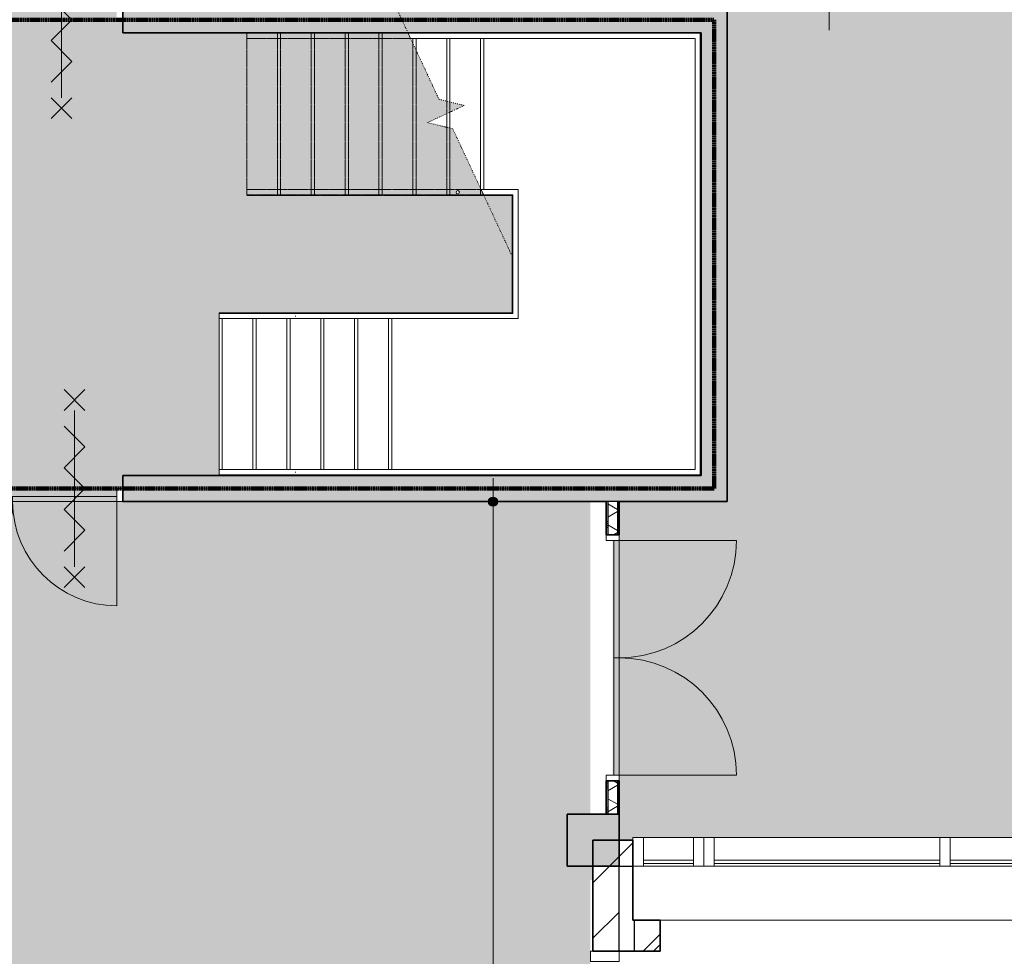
# Model space of a CAD drawing. Header units: millimetres. Extents: x 71235 to 117628, y -12665 to 42937.
# Tile 27 of 49: x 95247 to 102804, y 2774 to 9966. Entities that reach past the tile are written whole.
import ezdxf

# ---------------------------------------------------------------- set-up
doc = ezdxf.new("R2010")
doc.units = ezdxf.units.MM
for name, pattern in [('Dash dot', [15.875, 6.35, -4.7625, 0, -4.7625]), ('dash fine', [1.53, 1, -0.53]), ('dash-dash', [6, 3, -1, 1, -1]), ('Hidden', [4, 2, -2])]:
    doc.linetypes.add(name, pattern=pattern)
for name, color, linetype, lineweight in [('A-ANNO-DIMS', 211, 'Continuous', 9), ('A-ANNO-DIMS-100', 211, 'Continuous', 9), ('A-AREA-PATT', 32, 'Continuous', 9), ('A-DETL', 90, 'Continuous', 13), ('A-DOOR', 31, 'Continuous', 18), ('A-DOOR-FRAM', 31, 'Continuous', 13), ('A-FLOR-HRAL', 11, 'Continuous', 13), ('A-GLAZ-CURT', 52, 'Continuous', 13), ('A-GLAZ-CWMG', 51, 'Continuous', 13), ('A-WALL', 113, 'Continuous', 18), ('A-WALL-PATT', 111, 'Continuous', 35), ('I-WALL', 2, 'Continuous', 18), ('S-COLS', 52, 'Continuous', 18), ('S-STRS', 31, 'Continuous', 13), ('S-STRS-MBND', 31, 'dash fine', 9)]:
    doc.layers.add(name, color=color, linetype=linetype, lineweight=lineweight)
doc.styles.add('Arial', font='arial.ttf', dxfattribs={"height": 180})
doc.dimstyles.new('1_8mm', dxfattribs={"dimscale": 304.8, "dimtxt": 183.646692, "dimasz": 0.918635, "dimexe": 0.492126, "dimexo": 0.0625, "dimgap": 0.059055, "dimtad": 1, "dimdec": 0, "dimrnd": 5, "dimzin": 0, "dimdsep": 46, "dimtxsty": 'Arial', "dimblk1": 'DOTSMALL', "dimblk2": 'DOTSMALL', "dimsah": 1, "dimcen": 0.09, "dimdle": 0.590551, "dimazin": 0, "dimtfac": 1, "dimtdec": 4, "dimtix": 1, "dimtmove": 0, "dimatfit": 3, "dimfxl": 0.492126, "dimfxlon": 1, "dimtvp": 1, "dimtolj": 1, "dimtzin": 0, "dimlwd": 13, "dimlwe": 13, "dimarcsym": 2})
pattern_1 = [(45, (0, 0), (-212.132, 212.132), [])]
pattern_2 = [(180, (99847.74, 5065.57), (-7e-13, -200), []), (180, (99847.74, 5081.57), (-7e-13, -200), []), (180, (99847.74, 5097.57), (-7e-13, -200), []), (180, (99847.74, 5113.57), (-7e-13, -200), [])]

# ---------------------------------------------------------------- blocks, each defined once
blk = doc.blocks.new('System Panel - glas_offset-35-7501420-plot_00')
at = {"layer": 'A-GLAZ-CURT'}
for p, q in [((865, 47.5), (-865, 47.5)), ((-865, 47.5), (-865, 22.5)), ((-865, 22.5), (865, 22.5)), ((865, 22.5), (865, 47.5))]:
    blk.add_line(p, q, dxfattribs=at)
blk = doc.blocks.new('Rectangular Mullion - 80x220-V3-plot_00')
at = {"layer": 'A-GLAZ-CWMG'}
for p, q in [((113187.8, 36265.8), (114917.8, 36265.8)), ((113187.8, 36045.8), (114917.8, 36045.8))]:
    blk.add_line(p, q, dxfattribs=at)
blk = doc.blocks.new('Rectangular Mullion - 80x220-7501422-plot_00')
at = {"layer": 'A-GLAZ-CWMG'}
for p, q in [((0, 0), (-80, 0)), ((-80, 0), (-80, -220)), ((0, -220), (0, 0)), ((-80, -220), (0, -220))]:
    blk.add_line(p, q, dxfattribs=at)
blk = doc.blocks.new('Rectangular Mullion - 80x220-V4-plot_00')
at = {"layer": 'A-GLAZ-CWMG'}
for p, q in [((111377.8, 36265.8), (113107.8, 36265.8)), ((111377.8, 36045.8), (113107.8, 36045.8))]:
    blk.add_line(p, q, dxfattribs=at)
blk = doc.blocks.new('Rectangular Mullion - 80x220-7501417-plot_00')
at = {"layer": 'A-GLAZ-CWMG'}
for p, q in [((-40, 0), (40, 0)), ((-40, -220), (-40, 0)), ((40, 0), (40, -220)), ((40, -220), (-40, -220))]:
    blk.add_line(p, q, dxfattribs=at)
blk = doc.blocks.new('System Panel - glas_offset-35-7508973-plot_00')
at = {"layer": 'A-GLAZ-CURT'}
for p, q in [((192.1, 47.5), (-192.1, 47.5)), ((-192.1, 47.5), (-192.1, 22.5)), ((-192.1, 22.5), (192.1, 22.5)), ((192.1, 22.5), (192.1, 47.5))]:
    blk.add_line(p, q, dxfattribs=at)
blk = doc.blocks.new('Rectangular Mullion - 80x220-7508971-plot_00')
at = {"layer": 'A-GLAZ-CWMG'}
for p, q in [((100417.8, 3685.6), (100033.6, 3685.6)), ((100417.8, 3465.6), (100033.6, 3465.6))]:
    blk.add_line(p, q, dxfattribs=at)
blk = doc.blocks.new('Rectangular Mullion - 80x220-7501424-plot_00')
at = {"layer": 'A-GLAZ-CWMG'}
for p, q in [((-80, 0), (0, 0)), ((-80, -220), (-80, 0)), ((0, 0), (0, -220)), ((0, -220), (-80, -220))]:
    blk.add_line(p, q, dxfattribs=at)
blk = doc.blocks.new('Rectangular Mullion - 80x220-7501425-plot_00')
at = {"layer": 'A-GLAZ-CWMG'}
for p, q in [((0, 0), (-80, 0)), ((-80, 0), (-80, -220)), ((0, -220), (0, 0)), ((-80, -220), (0, -220))]:
    blk.add_line(p, q, dxfattribs=at)
blk = doc.blocks.new('300_28_ISR_kolom_vierkant_beton - 400x400-7529371-plot_00')
at = {"layer": 'S-COLS'}
blk.add_hatch(color=256, dxfattribs=at).paths.add_polyline_path([(200, -200), (200, 200), (-200, 200), (-200, -200)])
at = {"layer": 'S-COLS', "lineweight": 35}
for p, q in [((200, 200), (-200, 200)), ((-200, 200), (-200, -200)), ((200, -200), (200, 200)), ((-200, -200), (200, -200))]:
    blk.add_line(p, q, dxfattribs=at)
blk = doc.blocks.new('Railing - 25mm-7604522-plot_00')
at = {"layer": 'A-FLOR-HRAL'}
blk.add_arc((0, 0), 12.5, 216.71792, 273.39395, dxfattribs=at)
blk = doc.blocks.new('Railing - 25mm-7605725-plot_00')
at = {"layer": 'A-FLOR-HRAL'}
for start, end in [(360, 180), (180, 360)]:
    blk.add_arc((0, 0), 12.5, start, end, dxfattribs=at)
blk = doc.blocks.new('Railing - Railing-7605304-plot_00')
at = {"extrusion": (0, 0, -1), "zscale": -1}
for name, p, rotation in [('Railing - 25mm-7605725-plot_00', (-98609.6, 8640.9), 90.00000000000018), ('Railing - 25mm-7604522-plot_00', (-98809.6, 8640.9), 90.00000000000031)]:
    blk.add_blockref(name, p, dxfattribs=dict(at, rotation=rotation))
blk = doc.blocks.new('Top Rail Type - Top Rail_Internal_-7605317-plot_00')
at = {"layer": 'A-FLOR-HRAL'}
for p, q in [((97398.7, 6512.2), (96777.2, 6512.2)), ((96777.2, 6472.2), (97398.7, 6472.2))]:
    blk.add_line(p, q, dxfattribs=at)
at = {"layer": 'A-FLOR-HRAL', "flags": 128}
for points in [[(96777.2, 6490.3), (96777.2, 6492.2), (96777.2, 6494.1)], [(97364.3, 6494.7), (97364.1, 6492.2), (97364.3, 6489.7)]]:
    blk.add_lwpolyline(points, dxfattribs=at)
blk = doc.blocks.new('Top Rail Type - Top Rail_Internal_-V14-plot_00')
at = {"layer": 'A-FLOR-HRAL', "linetype": 'dash fine'}
for p, q in [((96989.6, 9821.3), (96989.6, 9861.3)), ((98228.6, 9861.3), (96989.6, 9861.3)), ((98247.3, 9821.3), (96989.6, 9821.3))]:
    blk.add_line(p, q, dxfattribs=at)
at = {"layer": 'A-FLOR-HRAL'}
for p, q in [((98228.6, 9861.3), (98247.3, 9821.3)), ((99069.6, 9861.3), (98228.6, 9861.3)), ((100470.6, 9861.3), (99069.6, 9861.3)), ((100470.6, 6472.2), (100470.6, 9861.3)), ((99069.6, 9821.3), (98247.3, 9821.3)), ((100430.6, 9821.3), (99069.6, 9821.3)), ((100430.6, 6512.2), (100430.6, 9821.3)), ((96777.2, 6512.2), (96777.2, 6472.2)), ((96777.2, 6512.2), (98077.2, 6512.2)), ((98077.2, 6512.2), (100430.6, 6512.2)), ((96777.2, 6472.2), (98077.2, 6472.2)), ((98077.2, 6472.2), (100470.6, 6472.2))]:
    blk.add_line(p, q, dxfattribs=at)
blk = doc.blocks.new('Top Rail Type - Top Rail_Internal_-7605333-plot_00')
at = {"layer": 'A-FLOR-HRAL'}
for p, q in [((97398.7, 7710.1), (96777.2, 7710.1)), ((96777.2, 7670.1), (97398.7, 7670.1))]:
    blk.add_line(p, q, dxfattribs=at)
at = {"layer": 'A-FLOR-HRAL', "flags": 128}
for points in [[(96777.2, 7688.2), (96777.2, 7690.1), (96777.2, 7692)], [(97364.3, 7692.6), (97364.1, 7690.1), (97364.3, 7687.6)]]:
    blk.add_lwpolyline(points, dxfattribs=at)
blk = doc.blocks.new('Top Rail Type - Top Rail_Internal_-V15-plot_00')
at = {"layer": 'A-FLOR-HRAL', "linetype": 'dash fine'}
for p, q in [((96989.6, 8620.9), (96989.6, 8660.9)), ((98788.4, 8660.9), (96989.6, 8660.9)), ((98807, 8620.9), (96989.6, 8620.9))]:
    blk.add_line(p, q, dxfattribs=at)
at = {"layer": 'A-FLOR-HRAL'}
for p, q in [((98788.4, 8660.9), (98807, 8620.9)), ((98809.6, 8660.9), (98788.4, 8660.9)), ((98809.6, 8620.9), (98807, 8620.9)), ((99072.6, 8660.9), (98809.6, 8660.9)), ((99032.6, 8620.9), (98809.6, 8620.9)), ((99032.6, 7710.1), (99032.6, 8620.9)), ((99072.6, 7670.1), (99072.6, 8660.9)), ((96777.2, 7710.1), (96777.2, 7670.1)), ((96777.2, 7710.1), (98077.2, 7710.1)), ((98077.2, 7710.1), (99032.6, 7710.1)), ((96777.2, 7670.1), (98077.2, 7670.1)), ((98077.2, 7670.1), (99072.6, 7670.1))]:
    blk.add_line(p, q, dxfattribs=at)
blk = doc.blocks.new('Rectangular Mullion - 80x220-7500626-plot_00')
at = {"layer": 'A-GLAZ-CWMG'}
for p, q in [((0, 220), (-80, 220)), ((-80, 220), (-80, 0)), ((0, 0), (0, 220)), ((-80, 0), (0, 0))]:
    blk.add_line(p, q, dxfattribs=at)
blk = doc.blocks.new('200_32_ISR_deur_binnen_dubbel - dagmaat 1600x2300-7598957-plot_00')
at = {"layer": 'A-DOOR', "lineweight": 13}
for points in [[(0, -100), (0, -60), (-800, -60), (-800, -100)], [(0, -100), (800, -100), (800, -60), (0, -60)]]:
    blk.add_hatch(color=256, dxfattribs=at).paths.add_polyline_path(points)
at = {"layer": 'A-DOOR', "linetype": 'Hidden', "lineweight": 13}
for p, q in [((-800, -60), (-34.8, -60)), ((800, -60), (34.8, -60))]:
    blk.add_line(p, q, dxfattribs=at)
at = {"layer": 'A-DOOR', "lineweight": 13}
for p, q in [((-800, -60), (0, -60)), ((-800, -100), (-800, -60)), ((0, -60), (800, -60)), ((0, -100), (0, -60)), ((0, -60), (0, -100)), ((800, -60), (800, -100)), ((-800, -100), (-800, -900)), ((-800, -100), (-34.8, -100)), ((0, -100), (-800, -100)), ((800, -100), (0, -100)), ((800, -100), (34.8, -100)), ((800, -100), (800, -900))]:
    blk.add_line(p, q, dxfattribs=at)
for centre, start, end in [((-800, -100), 270, 0), ((800, -100), 180, 270)]:
    blk.add_arc(centre, 800, start, end, dxfattribs=at)
at = {"layer": 'A-DOOR-FRAM'}
for p, q in [((-845, 0), (-800, 0)), ((-800, 0), (-800, -100)), ((800, -100), (800, 0)), ((800, 0), (845, 0)), ((-800, -100), (-845, -100)), ((845, -100), (800, -100))]:
    blk.add_line(p, q, dxfattribs=at)
blk = doc.blocks.new('200_32_ISR_deur_binnen_dubbel - dagmaat 1800x2300-7631075-plot_00')
at = {"layer": 'A-DOOR', "lineweight": 13}
for points in [[(0, 10), (0, 50), (-900, 50), (-900, 10), (-290.7, 10)], [(900, 50), (0, 50), (0, 10), (900, 10)]]:
    blk.add_hatch(color=256, dxfattribs=at).paths.add_polyline_path(points)
for p, q in [((-900, 50), (-900, 950)), ((900, 50), (900, 950)), ((-900, 50), (-39.1, 50)), ((-900, 50), (-900, 10)), ((0, 50), (-900, 50)), ((-900, 10), (0, 10)), ((900, 50), (0, 50)), ((0, 50), (0, 10)), ((0, 10), (0, 50)), ((0, 10), (900, 10)), ((900, 50), (39.1, 50)), ((900, 10), (900, 50))]:
    blk.add_line(p, q, dxfattribs=at)
at = {"layer": 'A-DOOR', "linetype": 'Hidden', "lineweight": 13}
for p, q in [((-900, 10), (-39.1, 10)), ((900, 10), (39.1, 10))]:
    blk.add_line(p, q, dxfattribs=at)
at = {"layer": 'A-DOOR', "lineweight": 13}
for centre, start, end in [((-900, 50), 360, 90), ((900, 50), 90, 180)]:
    blk.add_arc(centre, 900, start, end, dxfattribs=at)
at = {"layer": 'A-DOOR-FRAM'}
for p, q in [((-900, 50), (-945, 50)), ((-900, -50), (-900, 50)), ((945, 50), (900, 50)), ((900, 50), (900, -50)), ((-945, -50), (-900, -50)), ((900, -50), (945, -50))]:
    blk.add_line(p, q, dxfattribs=at)
blk = doc.blocks.new('DIMBLOCK27-plot_00')
at = {"layer": 'A-ANNO-DIMS-100', "lineweight": 25}
h = blk.add_hatch(color=256, dxfattribs=at)
edge = h.paths.add_edge_path()
edge.add_arc((98879.7, 6265.6), 35, 0, 360)
h = blk.add_hatch(color=256, dxfattribs=at)
edge = h.paths.add_edge_path()
edge.add_arc((98879.7, -12485), 35, 0, 360)
at = {"layer": 'A-ANNO-DIMS-100', "lineweight": 13}
for p, q in [((98879.7, -12665), (98879.7, 6445.6)), ((98879.7, 6265.6), (98729.7, 6265.6)), ((98879.7, 6265.6), (99029.7, 6265.6)), ((98879.7, -12485), (98729.7, -12485)), ((98879.7, -12485), (99029.7, -12485))]:
    blk.add_line(p, q, dxfattribs=at)
at = {"layer": 'A-ANNO-DIMS-100', "lineweight": 25}
for centre in [(98879.7, 6265.6), (98879.7, -12485)]:
    blk.add_circle(centre, 35, dxfattribs=at)
at = {"layer": 'A-ANNO-DIMS-100', "color": 0, "lineweight": 13, "insert": (98628, -3455.8), "char_height": 180, "width": 830.648, "attachment_point": 1, "rotation": 90, "line_spacing_factor": 0.941778, "style": 'Arial'}
blk.add_mtext('18750', dxfattribs=at)
blk = doc.blocks.new('_DotSmall')
at = {"color": 0, "linetype": 'ByBlock', "const_width": 0.5}
blk.add_lwpolyline([(-0.0625, 0, 1), (0.0625, 0, 1)], format="xyb", close=True, dxfattribs=at)
blk = doc.blocks.new('DIMBLOCK38-plot_00')
at = {"layer": 'A-ANNO-DIMS-100', "lineweight": 25}
h = blk.add_hatch(color=256, dxfattribs=at)
edge = h.paths.add_edge_path()
edge.add_arc((101459.4, 11665.7), 35, 0, 360)
h = blk.add_hatch(color=256, dxfattribs=at)
edge = h.paths.add_edge_path()
edge.add_arc((101459.4, 10065.7), 35, 0, 360)
at = {"layer": 'A-ANNO-DIMS-100', "lineweight": 13}
for p, q in [((101459.4, 9885.7), (101459.4, 11845.7)), ((101459.4, 11665.7), (101309.4, 11665.7)), ((101459.4, 11665.7), (101609.4, 11665.7)), ((101459.4, 10065.7), (101309.4, 10065.7)), ((101459.4, 10065.7), (101609.4, 10065.7))]:
    blk.add_line(p, q, dxfattribs=at)
at = {"layer": 'A-ANNO-DIMS-100', "lineweight": 25}
for centre in [(101459.4, 11665.7), (101459.4, 10065.7)]:
    blk.add_circle(centre, 35, dxfattribs=at)
at = {"layer": 'A-ANNO-DIMS-100', "color": 0, "lineweight": 13, "insert": (101207.7, 10588.8), "char_height": 180, "width": 664.518, "attachment_point": 1, "rotation": 90, "line_spacing_factor": 0.941778, "style": 'Arial'}
blk.add_mtext('1600', dxfattribs=at)

msp = doc.modelspace()

# ---------------------------------------------------------------- hatches: boundary and pattern name
at = {"layer": 'A-AREA-PATT'}
h = msp.add_hatch(color=9, dxfattribs=at)
h.paths.add_polyline_path([(99627.7, 3359.1), (99646.7, 3359.1), (99646.7, 3465.5), (99627.7, 3465.5)])
h.paths.add_polyline_path([(104847.8, 3666.6), (104847.8, 3666.6), (104847.8, 3865.5), (104996.7, 3865.5), (104996.7, 3909), (105046.7, 3909), (105046.7, 4809), (104996.7, 4809), (104996.7, 8309), (105046.7, 8309), (105046.7, 9209), (104996.7, 9209), (104996.7, 9365.5), (107826.5, 9365.5), (107826.5, 9673), (110286.7, 9673), (110286.7, 13851.4), (109517.4, 13851.4), (109517.4, 14466.4), (109547.8, 14466.4), (109547.8, 16170.6), (109597.8, 16170.6), (109597.8, 17070.6), (109547.8, 17070.6), (109547.8, 17260.6), (109597.8, 17260.6), (109597.8, 18160.6), (109547.8, 18160.6), (109547.8, 21570.6), (109597.8, 21570.6), (109597.8, 22470.6), (109547.8, 22470.6), (109547.8, 22660.6), (109597.8, 22660.6), (109597.8, 23560.6), (109547.8, 23560.6), (109547.8, 26970.7), (109597.8, 26970.7), (109597.8, 27870.7), (109547.8, 27870.7), (109547.8, 28060.7), (109597.8, 28060.7), (109597.8, 28960.7), (109547.8, 28960.7), (109547.8, 32370.7), (109597.8, 32370.7), (109597.8, 33270.7), (109547.8, 33270.7), (109547.8, 33515.7), (109597.8, 33515.7), (109597.8, 34415.7), (109547.8, 34415.7), (109547.8, 36045.8), (107797.8, 36045.8), (107797.8, 30115.8), (106042.8, 30115.8), (106042.8, 30165.8), (105142.8, 30165.8), (105142.8, 30115.8), (104952.8, 30115.8), (104952.8, 30165.8), (104052.8, 30165.8), (104052.8, 30115.8), (100642.7, 30115.8), (100642.7, 30165.8), (99742.7, 30165.8), (99742.7, 30115.8), (99552.7, 30115.8), (99552.7, 30165.8), (98652.7, 30165.8), (98652.7, 30115.8), (95242.7, 30115.8), (95242.7, 30165.8), (94342.7, 30165.8), (94342.7, 30115.8), (94097.7, 30115.8), (94097.7, 30165.8), (93197.7, 30165.8), (93197.7, 30115.8), (92397.7, 30115.8), (92397.7, 30165.8), (91497.7, 30165.8), (91497.7, 30115.8), (90697.7, 30115.8), (90697.7, 30165.8), (89797.7, 30165.8), (89797.7, 30115.8), (88997.7, 30115.8), (88997.7, 30165.8), (88097.7, 30165.8), (88097.7, 30115.8), (87397.7, 30115.8), (87397.7, 33315.2), (87197.4, 33315.2), (87197.4, 33365.2), (86297.4, 33365.2), (86297.4, 33315.2), (85997.4, 33315.2), (85997.4, 33365.2), (85097.4, 33365.2), (85097.4, 33315.2), (81658.1, 33315.2), (81567.7, 33224.7), (81532.3, 33260.1), (80895.9, 32623.7), (80931.3, 32588.3), (80797.4, 32454.5), (80797.4, 26311.5), (80747.4, 26311.5), (80747.4, 25411.5), (80797.4, 25411.5), (80797.4, 25111.5), (80747.4, 25111.5), (80747.4, 24211.5), (80797.4, 24211.5), (80797.4, 22565.2), (86147.4, 22565.2), (86147.4, 22365.2), (85862.4, 22332.9), (85862.4, 20165.2), (86447.4, 20165.2), (86447.4, 19565.2), (85862.4, 19565.2), (85862.4, 19165.3), (80017.9, 19165.3), (80017.9, 15555.3), (82370.3, 15555.3), (82370.3, 14515.7), (84347.7, 14515.7), (84347.7, 12760.7), (84297.7, 12760.7), (84297.7, 11860.7), (84347.7, 11860.7), (84347.7, 11670.7), (84297.7, 11670.7), (84297.7, 10770.7), (84347.7, 10770.7), (84347.7, 7360.6), (84297.7, 7360.6), (84297.7, 6460.6), (84347.7, 6460.6), (84347.7, 6270.6), (84297.7, 6270.6), (84297.7, 5370.6), (84347.7, 5370.6), (84347.7, 3685.6), (86107.7, 3685.6), (86107.7, 5445.6), (86157.7, 5445.6), (86157.7, 6220.6), (86107.7, 6220.6), (86107.7, 6265.6), (85847.4, 6265.6), (85847.4, 14015.7), (94347.7, 14015.7), (94347.7, 12810.7), (94297.7, 12810.7), (94297.7, 11910.7), (94347.7, 11910.7), (94347.7, 10065.7), (96777.8, 10065.7), (96777.8, 10665.7), (96827.8, 10665.7), (96827.8, 11565.7), (96777.8, 11565.7), (96777.8, 14015.7), (100677.8, 14015.7), (100677.8, 6265.6), (99847.7, 6265.6), (99847.7, 3666.6), (99953.6, 3666.6), (99953.6, 3685.6), (104847.8, 3685.6)])
h.paths.add_polyline_path([(99807.7, 4165.6), (99807.7, 5965.6), (99797.7, 5965.6), (99797.7, 4165.6)])
h.paths.add_polyline_path([(85897.4, 6410.6), (85897.4, 7310.6), (85887.4, 7310.6), (85887.4, 6410.6)])
h.paths.add_polyline_path([(95192.7, 9965.7), (95992.7, 9965.7), (95992.7, 10025.7), (94392.7, 10025.7), (94392.7, 9965.7)])
h.paths.add_polyline_path([(102647.6, 11465.4), (102047.6, 11465.4), (102047.6, 12065.4), (102647.6, 12065.4)])
h.paths.add_polyline_path([(99177.8, 13965.7), (99177.8, 13975.7), (98277.8, 13975.7), (98277.8, 13965.7)])
h.paths.add_polyline_path([(86947.4, 13965.7), (86947.4, 13975.7), (86047.4, 13975.7), (86047.4, 13965.7), (86447.4, 13965.7)])
h.paths.add_polyline_path([(105304.2, 15865.8), (105089.8, 15865.8), (105089.8, 15915.8), (104189.8, 15915.8), (104189.8, 15865.8), (101379.8, 15865.8), (101379.8, 15915.8), (100479.8, 15915.8), (100479.8, 15865.8), (100089.8, 15865.8), (100089.8, 15915.8), (99189.8, 15915.8), (99189.8, 15865.8), (96379.8, 15865.8), (96379.8, 15915.8), (95479.8, 15915.8), (95479.8, 15865.8), (94644.8, 15865.8), (94644.8, 15915.8), (93869.8, 15915.8), (93869.8, 15865.8), (93079.8, 15865.8), (93079.8, 15915.8), (92304.8, 15915.8), (92304.8, 15865.8), (91514.8, 15865.8), (91514.8, 15915.8), (90739.8, 15915.8), (90739.8, 15865.8), (90439.8, 15865.8), (90439.8, 15915.8), (89664.8, 15915.8), (89664.8, 15865.8), (87639.8, 15865.8), (87639.8, 23365.8), (87839.8, 23365.8), (87839.8, 23315.8), (88614.8, 23315.8), (88614.8, 23365.8), (90739.8, 23365.8), (90739.8, 23315.8), (91514.8, 23315.8), (91514.8, 23365.8), (92304.8, 23365.8), (92304.8, 23315.8), (93079.8, 23315.8), (93079.8, 23365.8), (93869.8, 23365.8), (93869.8, 23315.8), (94644.8, 23315.8), (94644.8, 23365.8), (95479.8, 23365.8), (95479.8, 23315.8), (96379.8, 23315.8), (96379.8, 23365.8), (99189.8, 23365.8), (99189.8, 23315.8), (100089.8, 23315.8), (100089.8, 23365.8), (100479.8, 23365.8), (100479.8, 23315.8), (101379.8, 23315.8), (101379.8, 23365.8), (104189.8, 23365.8), (104189.8, 23315.8), (105089.8, 23315.8), (105089.8, 23365.8), (105334.8, 23365.8), (105334.8, 15865.8), (105322.3, 15865.8)])
h.paths.add_polyline_path([(83755, 19205.3), (83755, 19215.3), (82855, 19215.3), (82855, 19205.3), (83047.5, 19205.3)])
h.paths.add_polyline_path([(85812.4, 21145.2), (85822.4, 21145.2), (85822.4, 21920.2), (85812.4, 21920.2), (85812.4, 21256.4)])
h.paths.add_polyline_path([(86447.4, 24961.5), (85847.4, 24961.5), (85847.4, 25561.5), (85948.2, 25561.5), (85948.2, 28065.8), (88547.4, 28065.8), (88547.4, 28265.6), (89147.4, 28265.6), (89147.7, 28065.8), (105497.8, 28065.8), (105497.8, 25165.7), (86447.4, 25165.7)])
h.paths.add_polyline_path([(100647.7, 25205.7), (101547.7, 25205.7), (101547.7, 25265.7), (100647.7, 25265.7)])
h.paths.add_polyline_path([(99698.6, 25205.7), (99785.4, 25205.7), (99785.4, 25265.7), (99010.4, 25265.7), (99010.4, 25205.7)])
h.paths.add_polyline_path([(95614.2, 25205.7), (95935.2, 25205.7), (95935.2, 25265.7), (95160.2, 25265.7), (95160.2, 25205.7), (95284.8, 25205.7)])
h.paths.add_polyline_path([(101547.7, 27965.8), (101547.7, 28025.8), (100647.7, 28025.8), (100647.7, 27965.8)])
h.paths.add_polyline_path([(93572.1, 28015.8), (93747.2, 28015.8), (93747.2, 28025.8), (92847.2, 28025.8), (92847.2, 28015.8)])
h.paths.add_polyline_path([(90097.3, 28015.8), (90097.3, 28025.8), (89197.3, 28025.8), (89197.3, 28015.8), (89487.7, 28015.8)])
h.paths.add_polyline_path([(87048.2, 28015.8), (87048.2, 28025.8), (86148.2, 28025.8), (86148.2, 28015.8), (86447.4, 28015.8)])
h = msp.add_hatch(color=9, dxfattribs=at)
h.paths.add_polyline_path([(95992.7, 6365.6), (96037.7, 6365.6), (96037.7, 6465.6), (100477.8, 6465.6), (100477.8, 9865.7), (100476, 9865.7), (100476, 6466.8), (96777.2, 6466.8), (96777.2, 7715.5), (99027.2, 7715.5), (99027.2, 8615.5), (98809.6, 8615.5), (98802.3, 8631.1), (98799.8, 8633.1), (98797.4, 8638.1), (98796.4, 8643.7), (98570.7, 9127.8), (98376.2, 9175.1), (98659.4, 9307.1), (98465, 9354.4), (98226.1, 9865.7), (96037.7, 9865.7), (96037.7, 9965.7), (94347.7, 9965.7), (94347.7, 6365.6), (95614.2, 6365.6)])
h.paths.add_polyline_path([(98609.6, 8628.4), (98604.1, 8629.6), (98599.8, 8633.1), (98597.4, 8638.1), (98597.4, 8643.7), (98599.8, 8648.7), (98604.1, 8652.2), (98609.6, 8653.4), (98615, 8652.2), (98619.3, 8648.7), (98621.7, 8643.7), (98621.7, 8638.1), (98619.3, 8633.1), (98615, 8629.6)])
h = msp.add_hatch(color=41, dxfattribs=at)
h.paths.add_polyline_path([(94248.7, -12485), (99646.7, -12485), (99646.7, -11684.5), (99627.7, -11684.4), (99627.7, -7985.8), (99646.7, -7985.7), (99646.7, -7134.5), (99627.7, -7134.5), (99627.7, -1734.4), (99646.7, -1734.4), (99646.7, -884.4), (99627.7, -884.4), (99627.7, 3465.5), (99447.7, 3466.6), (99447.7, 3865.5), (99627.7, 3865.5), (99627.7, 6265.6), (94143.3, 6265.6), (94143.3, 3865.5), (94443.3, 3865.5), (94443.3, 3465.5), (94248.7, 3465.5), (94248.7, 2814.3), (94267.7, 2814.3), (94267.7, -884.4), (94248.7, -884.4), (94248.7, -1734.4), (94267.7, -1734.4), (94267.7, -6204.4), (94248.7, -6204.4), (94248.7, -7984.5), (94267.7, -7984.5), (94267.7, -11683.1), (94248.7, -11683.2), (94248.7, -12031.4)])
h.paths.add_polyline_path([(94443.3, 6305.6), (95992.7, 6305.6), (95992.7, 6365.6), (94392.7, 6365.6), (94392.7, 6305.6)])
at = {"layer": 'A-WALL-PATT', "lineweight": 18}
for points in [[(100209.1, 9865.7), (100477.8, 9865.7), (100477.8, 10065.7), (96037.7, 10065.7), (96037.7, 9865.7), (99698.6, 9865.7)], [(100677.8, 6465.6), (100677.8, 10065.7), (100477.8, 10065.7), (100477.8, 6465.6)]]:
    msp.add_hatch(color=256, dxfattribs=at).paths.add_polyline_path(points)
h = msp.add_hatch(color=256, dxfattribs=at)
h.paths.add_polyline_path([(100677.8, 6265.6), (100677.8, 6465.6), (96037.7, 6465.6), (96037.7, 6265.6), (100477.8, 6265.6)])
h.paths.add_polyline_path([(93572.1, 6265.6), (94347.7, 6265.6), (94347.7, 6465.6), (92147.7, 6465.6), (92147.7, 6265.6), (92551, 6265.6)])
at = {"layer": 'A-WALL-PATT', "lineweight": 9}
h = msp.add_hatch(dxfattribs=at)
h.set_pattern_fill('FP_66', color=256, angle=90, style=0, pattern_type=2)
h.set_pattern_definition(pattern_2)
h.paths.add_polyline_path([(99760.2, 3865.5), (99760.2, 4120.6), (99747.7, 4120.6), (99747.7, 3865.5)])
h.paths.add_polyline_path([(99747.7, 6010.6), (99760.2, 6010.6), (99760.2, 6265.6), (99747.7, 6265.6), (99747.7, 6079)])
h = msp.add_hatch(dxfattribs=at)
h.set_pattern_fill('FP_67', color=256, angle=60, style=0, pattern_type=2)
h.set_pattern_definition([(150, (99847.74, 5065.57), (-70, -121.244), []), (210, (99847.74, 5065.57), (70, -121.244), [])])
h.paths.add_polyline_path([(99835.2, 3865.5), (99835.2, 4120.6), (99760.2, 4120.6), (99760.2, 3865.5)])
h.paths.add_polyline_path([(99835.2, 6010.6), (99835.2, 6265.6), (99760.2, 6265.6), (99760.2, 6010.6)])
h = msp.add_hatch(dxfattribs=at)
h.set_pattern_fill('FP_66', color=256, angle=90, style=0, pattern_type=2)
h.set_pattern_definition(pattern_2)
h.paths.add_polyline_path([(99847.7, 3865.5), (99847.7, 4120.6), (99835.2, 4120.6), (99835.2, 3865.5)])
h.paths.add_polyline_path([(99847.7, 6010.6), (99847.7, 6265.6), (99835.2, 6265.6), (99835.2, 6010.6)])
h = msp.add_hatch(dxfattribs=at)
h.set_pattern_fill('FP_3', color=256, angle=45, style=0, pattern_type=2)
h.set_pattern_definition(pattern_1)
h.paths.add_polyline_path([(110439.1, 3466.6), (110439.1, 3666.6), (110247.8, 3666.6), (110247.8, 3466.6)])
h.paths.add_polyline_path([(104847.8, 3466.6), (105247.8, 3466.6), (105247.8, 3666.6), (104847.8, 3666.6)])
h.paths.add_polyline_path([(99698.6, 3466.6), (99953.6, 3466.6), (99953.6, 3666.6), (99646.7, 3666.6), (99646.7, 3466.6)])
h = msp.add_hatch(dxfattribs=at)
h.set_pattern_fill('FP_3', color=256, angle=45, style=0, pattern_type=2)
h.set_pattern_definition(pattern_1)
h.paths.add_polyline_path([(99846.7, -12572.5), (99846.7, -11684.5), (99646.7, -11684.5), (99646.7, -12572.5)])
h.paths.add_polyline_path([(99846.7, -7985.8), (99846.7, -7134.5), (99646.7, -7134.5), (99646.7, -7985.8)])
h.paths.add_polyline_path([(99646.7, -1734.4), (99846.7, -1734.4), (99846.7, -884.4), (99646.7, -884.4)])
h.paths.add_polyline_path([(99846.7, 2814.3), (99846.7, 3466.6), (99646.7, 3466.6), (99646.7, 2814.3), (99698.6, 2814.3)])
h = msp.add_hatch(dxfattribs=at)
h.set_pattern_fill('FP_1', color=256, style=0, pattern_type=2)
h.set_pattern_definition([(45, (0, 0), (-282.8427, 282.8427), []), (45, (0, 80), (-282.8427, 282.8427), [])])
h.paths.add_polyline_path([(99961.7, -12585), (100161.7, -12585), (100161.7, -11684.5), (99961.7, -11684.5)])
h.paths.add_polyline_path([(100161.7, -7985.8), (100161.7, -7134.5), (99961.7, -7134.5), (99961.7, -7985.8)])
h.paths.add_polyline_path([(99961.7, -1734.4), (100161.7, -1734.4), (100161.7, -884.4), (99961.7, -884.4)])
h.paths.add_polyline_path([(99961.7, 2814.3), (100161.7, 2814.3), (100161.7, 3051.6), (99961.7, 3051.6)])

# ---------------------------------------------------------------- linework, layer by layer
at = {"layer": 'A-DETL'}
for p, q in [((95567.7, 10565.7), (95567.7, 9365.7)), ((95487.7, 10125.7), (95647.7, 9965.7)), ((95487.7, 9805.7), (95647.7, 9965.7)), ((95487.7, 9805.7), (95647.7, 9645.7)), ((95487.7, 9485.7), (95647.7, 9645.7)), ((95487.7, 9365.7), (95647.7, 9205.7)), ((95647.7, 9365.7), (95487.7, 9205.7)), ((95587.7, 7125.6), (95747.7, 6965.6)), ((95747.7, 7125.6), (95587.7, 6965.6)), ((95667.7, 6965.6), (95667.7, 5765.6)), ((95587.7, 6845.6), (95747.7, 6685.6)), ((95587.7, 6525.6), (95747.7, 6685.6)), ((95587.7, 6525.6), (95747.7, 6365.6)), ((95587.7, 6205.6), (95747.7, 6365.6)), ((95587.7, 6205.6), (95747.7, 6045.6)), ((95587.7, 5885.6), (95747.7, 6045.6)), ((95587.7, 5765.6), (95747.7, 5605.6)), ((95747.7, 5765.6), (95587.7, 5605.6))]:
    msp.add_line(p, q, dxfattribs=at)
at = {"layer": 'A-DETL', "linetype": 'dash-dash', "lineweight": 100}
for p, q in [((94247.7, 9965.7), (100577.8, 9965.7)), ((100577.8, 9965.7), (100577.8, 6365.6)), ((100577.8, 6365.6), (92047.7, 6365.6))]:
    msp.add_line(p, q, dxfattribs=at)
at = {"layer": 'A-WALL', "lineweight": 35}
for p, q in [((96037.7, 10065.7), (96037.7, 9865.7)), ((100677.8, 6265.6), (100677.8, 10065.7)), ((96037.7, 9865.7), (98226.6, 9865.7)), ((98289.6, 9865.7), (100477.8, 9865.7)), ((100477.8, 9865.7), (100477.8, 6465.6)), ((100477.8, 6465.6), (96037.7, 6465.6)), ((96037.7, 6465.6), (96037.7, 6265.6)), ((96037.7, 6265.6), (99747.7, 6265.6)), ((99847.7, 6265.6), (100677.8, 6265.6)), ((99953.6, 3666.6), (99646.7, 3666.6)), ((99646.7, 3666.6), (99646.7, 2814.3)), ((99953.6, 3051.6), (99953.6, 3666.6)), ((100161.7, 3051.6), (99953.6, 3051.6)), ((100161.7, 2814.3), (100161.7, 3051.6)), ((99646.7, 2814.3), (100161.7, 2814.3))]:
    msp.add_line(p, q, dxfattribs=at)
at = {"layer": 'A-WALL', "lineweight": 25}
for p, q in [((99847.7, 6265.6), (99747.7, 6265.6)), ((99760.2, 6265.6), (99760.2, 6010.6)), ((99835.2, 6265.6), (99835.2, 6010.6)), ((99760.2, 4120.6), (99760.2, 3865.5)), ((99835.2, 4120.6), (99835.2, 3865.5)), ((99846.7, 3466.6), (99953.6, 3466.6)), ((99846.7, 2814.3), (99846.7, 3466.6)), ((99961.7, 3051.6), (99961.7, 2814.3))]:
    msp.add_line(p, q, dxfattribs=at)
at = {"layer": 'A-WALL'}
msp.add_line((104847.8, 3051.6), (100161.7, 3051.6), dxfattribs=at)
at = {"layer": 'I-WALL', "lineweight": 35}
for p, q in [((99747.7, 6265.6), (99747.7, 6010.6)), ((99847.7, 6010.6), (99847.7, 6265.6)), ((99747.7, 6010.6), (99847.7, 6010.6)), ((99847.7, 4120.6), (99747.7, 4120.6)), ((99747.7, 4120.6), (99747.7, 3865.5)), ((99847.7, 3865.5), (99847.7, 4120.6)), ((99747.7, 3865.5), (99847.7, 3865.5))]:
    msp.add_line(p, q, dxfattribs=at)
at = {"layer": 'S-STRS'}
for p, q in [((98289.6, 9866.7), (98226.1, 9866.7)), ((98264.6, 9861.3), (98264.6, 9866.7)), ((98289.6, 9861.3), (98289.6, 9866.7)), ((98524.6, 9861.3), (98524.6, 9865.7)), ((98549.6, 9861.3), (98549.6, 9865.7)), ((98784.6, 9861.3), (98784.6, 9865.7)), ((98809.6, 9861.3), (98809.6, 9865.7)), ((100476, 6466.8), (100476, 9865.8)), ((98264.6, 9784.2), (98264.6, 9821.3)), ((98289.6, 9730.6), (98289.6, 9821.3)), ((98524.6, 9339.9), (98524.6, 9821.3)), ((98549.6, 9333.8), (98549.6, 9821.3)), ((98784.6, 8669.1), (98784.6, 9821.3)), ((98809.6, 8660.9), (98809.6, 9821.3)), ((98524.6, 9139), (98524.6, 9244.2)), ((98549.6, 9132.9), (98549.6, 9255.9)), ((98809.6, 8615.5), (98809.6, 8620.9)), ((98809.6, 8615.5), (99027.2, 8615.5)), ((99027.2, 8615.5), (99027.2, 7715.5)), ((96777.2, 7715.5), (96777.2, 7710.1)), ((96777.2, 7715.5), (97037.2, 7715.5)), ((96802.2, 7715.5), (96802.2, 7710.1)), ((97037.2, 7715.5), (97297.2, 7715.5)), ((97037.2, 7715.5), (97037.2, 7710.1)), ((97062.2, 7715.5), (97062.2, 7710.1)), ((97297.2, 7715.5), (97557.2, 7715.5)), ((97297.2, 7715.5), (97297.2, 7710.1)), ((97322.2, 7715.5), (97322.2, 7710.1)), ((97557.2, 7715.5), (97817.2, 7715.5)), ((97557.2, 7715.5), (97557.2, 7710.1)), ((97582.2, 7715.5), (97582.2, 7710.1)), ((97817.2, 7715.5), (98077.2, 7715.5)), ((97817.2, 7715.5), (97817.2, 7710.1)), ((97842.2, 7715.5), (97842.2, 7710.1)), ((99027.2, 7715.5), (98077.2, 7715.5)), ((98077.2, 7715.5), (98077.2, 7710.1)), ((98102.2, 7715.5), (98102.2, 7710.1)), ((96777.2, 7670.1), (96777.2, 6512.2)), ((96802.2, 7670.1), (96802.2, 6512.2)), ((97037.2, 7670.1), (97037.2, 6512.2)), ((97062.2, 7670.1), (97062.2, 6512.2)), ((97297.2, 7670.1), (97297.2, 6512.2)), ((97322.2, 7670.1), (97322.2, 6512.2)), ((97557.2, 7670.1), (97557.2, 6512.2)), ((97582.2, 7670.1), (97582.2, 6512.2)), ((97817.2, 7670.1), (97817.2, 6512.2)), ((97842.2, 7670.1), (97842.2, 6512.2)), ((98077.2, 7670.1), (98077.2, 6512.2)), ((98102.2, 7670.1), (98102.2, 6512.2)), ((96777.2, 6472.2), (96777.2, 6466.8)), ((96777.2, 6466.8), (97037.2, 6466.8)), ((96802.2, 6472.2), (96802.2, 6466.8)), ((97037.2, 6472.2), (97037.2, 6466.8)), ((97037.2, 6466.8), (97297.2, 6466.8)), ((97062.2, 6472.2), (97062.2, 6466.8)), ((97297.2, 6472.2), (97297.2, 6466.8)), ((97297.2, 6466.8), (97557.2, 6466.8)), ((97322.2, 6472.2), (97322.2, 6466.8)), ((97557.2, 6472.2), (97557.2, 6466.8)), ((97557.2, 6466.8), (97817.2, 6466.8)), ((97582.2, 6472.2), (97582.2, 6466.8)), ((97817.2, 6472.2), (97817.2, 6466.8)), ((97817.2, 6466.8), (98077.2, 6466.8)), ((97842.2, 6472.2), (97842.2, 6466.8)), ((98077.2, 6472.2), (98077.2, 6466.8)), ((98077.2, 6466.8), (100476, 6466.8)), ((98102.2, 6472.2), (98102.2, 6466.8))]:
    msp.add_line(p, q, dxfattribs=at)
at = {"layer": 'S-STRS-MBND', "linetype": 'Dash dot', "lineweight": 13}
for p, q in [((98014.8, 10319.9), (98228.6, 9861.3)), ((98247.3, 9821.3), (98465, 9354.4)), ((98659.4, 9307.1), (98376.2, 9175.1)), ((98465, 9354.4), (98659.4, 9307.1)), ((98376.2, 9175.1), (98570.7, 9127.8)), ((98570.7, 9127.8), (99020.9, 8162.3))]:
    msp.add_line(p, q, dxfattribs=at)
at = {"layer": 'S-STRS-MBND'}
for p, q in [((96989.6, 8615.5), (96989.6, 9866.7)), ((98226.1, 9866.7), (96989.6, 9866.7)), ((97224.6, 8615.5), (97224.6, 9866.7)), ((97249.6, 8615.5), (97249.6, 9866.7)), ((97484.6, 8615.5), (97484.6, 9866.7)), ((97509.6, 8615.5), (97509.6, 9866.7)), ((97744.6, 8615.5), (97744.6, 9866.7)), ((97769.6, 8615.5), (97769.6, 9866.7)), ((98004.6, 8615.5), (98004.6, 9866.7)), ((98029.6, 8615.5), (98029.6, 9866.7)), ((98264.6, 8615.5), (98264.6, 9784.2)), ((98289.6, 8615.5), (98289.6, 9730.6)), ((98524.6, 9244.2), (98524.6, 9339.9)), ((98549.6, 9255.9), (98549.6, 9333.8)), ((98524.6, 8615.5), (98524.6, 9139)), ((98549.6, 8615.5), (98549.6, 9132.9)), ((98809.6, 8615.5), (96989.6, 8615.5)), ((98784.6, 8615.5), (98784.6, 8669.1))]:
    msp.add_line(p, q, dxfattribs=at)

# ---------------------------------------------------------------- block references
at = {"layer": 'A-DOOR-FRAM'}
msp.add_blockref('200_32_ISR_deur_binnen_dubbel - dagmaat 1600x2300-7598957-plot_00', (95192.7, 6365.6), dxfattribs=at)
at = {"layer": 'A-DOOR-FRAM', "rotation": 270}
msp.add_blockref('200_32_ISR_deur_binnen_dubbel - dagmaat 1800x2300-7631075-plot_00', (99797.7, 5065.6), dxfattribs=at)
at = {"layer": 'A-FLOR-HRAL'}
for name in ['Top Rail Type - Top Rail_Internal_-V14-plot_00', 'Top Rail Type - Top Rail_Internal_-V15-plot_00', 'Railing - Railing-7605304-plot_00', 'Top Rail Type - Top Rail_Internal_-7605333-plot_00', 'Top Rail Type - Top Rail_Internal_-7605317-plot_00']:
    msp.add_blockref(name, (0, 0), dxfattribs=at)
at = {"layer": 'A-GLAZ-CURT'}
for name, p in [('System Panel - glas_offset-35-7508973-plot_00', (100225.7, 3465.6)), ('System Panel - glas_offset-35-7501420-plot_00', (101442.8, 3465.6)), ('System Panel - glas_offset-35-7501420-plot_00', (103252.8, 3465.6))]:
    msp.add_blockref(name, p, dxfattribs=at)
at = {"layer": 'A-GLAZ-CWMG'}
for name, p, rotation in [('Rectangular Mullion - 80x220-7501425-plot_00', (99953.6, 3465.6), 180), ('Rectangular Mullion - 80x220-7501422-plot_00', (100497.8, 3465.6), 180), ('Rectangular Mullion - 80x220-V3-plot_00', (215495.6, 39731.4), 180), ('Rectangular Mullion - 80x220-V4-plot_00', (215495.6, 39731.4), 180), ('Rectangular Mullion - 80x220-7500626-plot_00', (99847.7, 2814.3), 89.99999999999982)]:
    msp.add_blockref(name, p, dxfattribs=dict(at, rotation=rotation))
msp.add_blockref('Rectangular Mullion - 80x220-7508971-plot_00', (0, 0), dxfattribs=at)
at = {"layer": 'A-GLAZ-CWMG', "extrusion": (0, 0, -1), "rotation": 180}
for name, p in [('Rectangular Mullion - 80x220-7501424-plot_00', (-100497.8, 3465.6)), ('Rectangular Mullion - 80x220-7501417-plot_00', (-102347.8, 3465.6))]:
    msp.add_blockref(name, p, dxfattribs=at)
at = {"layer": 'S-COLS'}
msp.add_blockref('300_28_ISR_kolom_vierkant_beton - 400x400-7529371-plot_00', (99647.7, 3665.5), dxfattribs=at)

# ---------------------------------------------------------------- dimensions: what is measured, and where the dimension line sits
at = {"layer": 'A-ANNO-DIMS', "lineweight": 13}
for base, p1, p2, override, picture, middle in [((101459.4, 11665.7), (101309.4, 10065.7), (101309.4, 11665.7), {"dimpost": '<>', "dimfxl": 1600.011285}, 'DIMBLOCK38-plot_00', (101349.5, 10865.7)), ((98879.7, 6265.6), (98729.7, -12485), (98729.7, 6265.6), {"dimpost": '<>', "dimfxl": 18750.617867}, 'DIMBLOCK27-plot_00', (98769.8, -3109.7))]:
    dim = msp.add_linear_dim(base=base, p1=p1, p2=p2, angle=90, dimstyle='1_8mm', override=override, dxfattribs=at)
    dim.commit()
    dim.dimension.update_dxf_attribs({"geometry": picture, "text_midpoint": middle})

doc.saveas('drawing.dxf')
